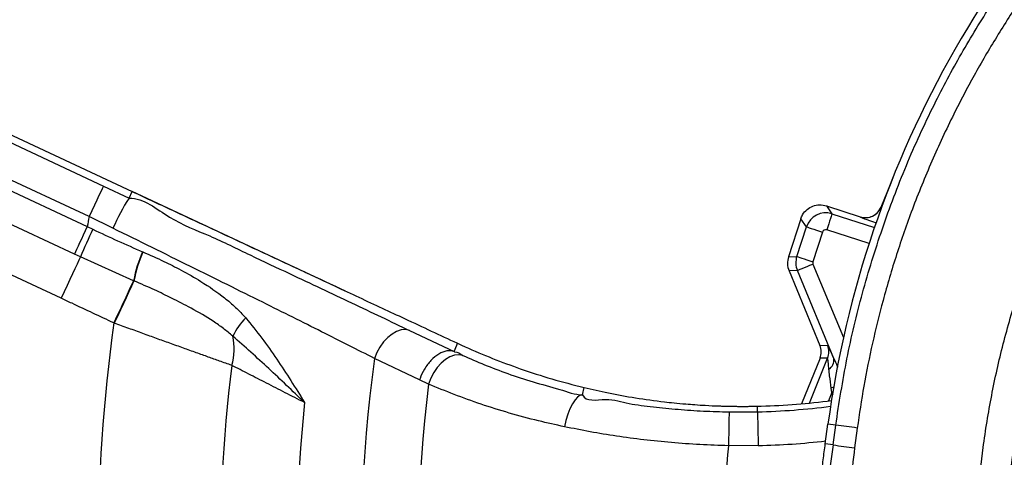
# Model space of a CAD drawing. Extents: x 0 to 8410, y 0 to 5940.
# Tile 93 of 158: x 4140 to 4431, y 2564 to 2693. Entities that reach past the tile are written whole.
import ezdxf

# ---------------------------------------------------------------- set-up
doc = ezdxf.new("R2010")
doc.units = 0
doc.header["$LTSCALE"] = 10
doc.layers.get('0').update_dxf_attribs({"linetype": 'CONTINUOUS'})
doc.styles.add('SLDTEXTSTYLE0', font='TXT', dxfattribs={"width": 0.605})
doc.dimstyles.new('SLDDIMSTYLE1', dxfattribs={"dimtxt": 50, "dimasz": 50, "dimexe": 0, "dimexo": 0.0625, "dimgap": 12.5, "dimtad": 1, "dimdec": 1, "dimrnd": 1e-09, "dimzin": 12, "dimtxsty": 'SLDTEXTSTYLE0', "dimsah": 1, "dimcen": 0.09, "dimazin": 3, "dimtfac": 1, "dimtofl": 0, "dimtmove": 0, "dimatfit": 3, "dimtolj": 1, "dimtzin": 12})
doc.dimstyles.new('SLDDIMSTYLE10', dxfattribs={"dimtxt": 50, "dimasz": 50, "dimexe": 0, "dimexo": 0.0625, "dimgap": -12.5, "dimtad": 0, "dimtih": 1, "dimtoh": 1, "dimdec": 1, "dimlfac": 0.5, "dimrnd": 1e-09, "dimzin": 12, "dimtxsty": 'SLDTEXTSTYLE0', "dimblk1": 'NONE', "dimsah": 1, "dimcen": 0, "dimazin": 3, "dimtfac": 1, "dimtmove": 0, "dimatfit": 3, "dimtolj": 1})
doc.dimstyles.new('SLDDIMSTYLE2', dxfattribs={"dimtxt": 50, "dimasz": 50, "dimexe": 0, "dimexo": 0.0625, "dimgap": 12.5, "dimtad": 1, "dimdec": 0, "dimrnd": 1e-09, "dimzin": 12, "dimtxsty": 'SLDTEXTSTYLE0', "dimsah": 1, "dimcen": 0.09, "dimazin": 3, "dimtfac": 1, "dimtofl": 0, "dimtmove": 0, "dimatfit": 3, "dimtolj": 1, "dimtzin": 12})

# ---------------------------------------------------------------- blocks, each defined once
blk = doc.blocks.new('_D_4')
at = {"color": 7, "linetype": 'CONTINUOUS'}
for p, q in [((3314.5, 2596.74), (3314.5, 1264.41)), ((4261.63, 1476.98), (4261.63, 1264.41)), ((3314.5, 1279.41), (4261.63, 1279.41))]:
    blk.add_line(p, q, dxfattribs=at)
for points in [[(3314.5, 1279.41), (3364.5, 1271.91), (3364.5, 1286.91)], [(4261.63, 1279.41), (4211.63, 1286.91), (4211.63, 1271.91)]]:
    blk.add_solid(points, dxfattribs=at)
at = {"color": 7, "linetype": 'CONTINUOUS', "insert": (3730.78, 1343.86), "char_height": 50, "attachment_point": 1, "style": 'SLDTEXTSTYLE0'}
blk.add_mtext('947', dxfattribs=at)
blk = doc.blocks.new('_D_7')
at = {"color": 7, "linetype": 'CONTINUOUS'}
for p, q in [((4661.63, 4113.02), (3022.36, 4113.02)), ((3037.36, 2533.02), (3037.36, 4113.02)), ((4661.63, 2533.02), (3022.36, 2533.02))]:
    blk.add_line(p, q, dxfattribs=at)
for points in [[(3037.36, 4113.02), (3029.86, 4063.02), (3044.86, 4063.02)], [(3037.36, 2533.02), (3044.86, 2583.02), (3029.86, 2583.02)]]:
    blk.add_solid(points, dxfattribs=at)
at = {"color": 7, "linetype": 'CONTINUOUS', "insert": (2972.9, 3246.63), "char_height": 50, "attachment_point": 1, "rotation": 90, "style": 'SLDTEXTSTYLE0'}
blk.add_mtext('1580', dxfattribs=at)
blk = doc.blocks.new('_D_9')
at = {"color": 7, "linetype": 'CONTINUOUS'}
for p, q in [((6136.63, 4639.08), (2746.63, 4639.08)), ((2761.63, 4639.08), (2761.63, 1533.02)), ((3861.91, 1533.02), (2746.63, 1533.02))]:
    blk.add_line(p, q, dxfattribs=at)
for points in [[(2761.63, 4639.08), (2754.13, 4589.08), (2769.13, 4589.08)], [(2761.63, 1533.02), (2769.13, 1583.02), (2754.13, 1583.02)]]:
    blk.add_solid(points, dxfattribs=at)
at = {"color": 7, "linetype": 'CONTINUOUS', "insert": (2697.18, 3009.66), "char_height": 50, "attachment_point": 1, "rotation": 90, "style": 'SLDTEXTSTYLE0'}
blk.add_mtext('3106', dxfattribs=at)
blk = doc.blocks.new('_D_25')
at = {"color": 7, "linetype": 'CONTINUOUS'}
for p, q in [((2062.62, 5429.6), (2293.31, 4952.44)), ((2293.31, 4952.44), (2402.63, 4726.35)), ((2433.35, 4741.69), (2433.35, 4820.85)), ((2433.35, 4820.85), (2655.21, 4820.85)), ((2655.21, 4820.85), (2655.21, 4741.69)), ((2655.21, 4741.69), (2433.35, 4741.69)), ((2402.63, 4726.35), (2660.94, 4726.35))]:
    blk.add_line(p, q, dxfattribs=at)
blk.add_arc((2177.97, 5191.02), 4417.95, 270.87652, 299.0424, dxfattribs=at)
blk.add_solid([(2293.31, 4952.44), (2308.32, 4904.16), (2321.83, 4910.69)], dxfattribs=at)
at = {"color": 7, "linetype": 'CONTINUOUS', "char_height": 50, "attachment_point": 1, "style": 'SLDTEXTSTYLE0'}
for s, insert in [('%%c', (2450.54, 4806.14)), ('265', (2523.44, 4806.28))]:
    blk.add_mtext(s, dxfattribs=dict(at, insert=insert))
blk = doc.blocks.new('_NONE')

msp = doc.modelspace()

# ---------------------------------------------------------------- linework, layer by layer
at = {"color": 7, "linetype": 'CONTINUOUS'}
for p, q in [((4076.154875, 2687.842895), (4173.162514, 2642.6075)), ((4398.413198, 2647.450377), (4394.598099, 2638.00769)), ((4236.244917, 2613.191654), (4173.162514, 2642.6075)), ((4378.433773, 2638.371994), (4378.435509, 2638.371398)), ((4378.435509, 2638.371398), (4388.419422, 2635.127475)), ((4394.598027, 2638.007501), (4394.598099, 2638.007678)), ((4370.877871, 2634.521891), (4367.234597, 2623.309066)), ((4370.877938, 2634.52213), (4370.877871, 2634.521891)), ((4367.398502, 2619.159152), (4376.534673, 2597.127964)), ((4269.37765, 2597.741653), (4269.586103, 2597.644975)), ((4376.551965, 2593.341996), (4371.104779, 2579.859664)), ((4378.125722, 2568.021705), (4378.908569, 2573.829223))]:
    msp.add_line(p, q, dxfattribs=at)
at = {"color": 8, "linetype": 'CONTINUOUS'}
for p, q in [((4093.534159, 2677.395512), (4164.675111, 2644.221951)), ((4160.454722, 2635.171224), (4089.313762, 2668.344786)), ((4090.073737, 2664.783289), (4159.886668, 2632.22902)), ((4156.091565, 2624.090363), (4086.278634, 2656.644751)), ((4152.172024, 2611.055662), (4080.585988, 2644.436766)), ((4164.675111, 2644.221951), (4172.260108, 2640.672256)), ((4172.260108, 2640.672256), (4173.162514, 2642.6075)), ((4394.625651, 2637.966444), (4396.576138, 2642.793943)), ((4378.435509, 2638.371398), (4380.096706, 2636.010815)), ((4394.598099, 2638.00769), (4394.625651, 2637.966444)), ((4167.507948, 2631.723692), (4160.454722, 2635.171224)), ((4380.096706, 2636.010815), (4392.629864, 2631.938626)), ((4388.448002, 2635.084678), (4388.419422, 2635.127475)), ((4159.886668, 2632.22902), (4161.537962, 2631.431033)), ((4369.695971, 2623.406221), (4372.540156, 2632.159759)), ((4372.540156, 2632.159759), (4370.877871, 2634.521891)), ((4377.292538, 2630.615641), (4374.448361, 2621.862103)), ((4391.049983, 2627.196361), (4378.552148, 2631.257226)), ((4157.866167, 2623.266746), (4156.091565, 2624.090363)), ((4173.593747, 2616.247107), (4157.866167, 2623.266746)), ((4176.253917, 2624.80252), (4176.360892, 2624.757459)), ((4367.234597, 2623.309066), (4369.695971, 2623.406221)), ((4374.475675, 2621.170451), (4383.481691, 2599.453141)), ((4369.859876, 2619.256307), (4367.398502, 2619.159152)), ((4380.652869, 2593.229939), (4369.859876, 2619.256307)), ((4173.699023, 2616.202404), (4173.593747, 2616.247107)), ((4167.895453, 2603.70021), (4167.76404, 2603.748133)), ((4255.143981, 2601.553609), (4268.371176, 2595.313122)), ((4376.534673, 2597.127964), (4378.7675, 2597.138216)), ((4258.157626, 2586.900284), (4244.849879, 2593.245794)), ((4373.42074, 2580.075671), (4378.784793, 2593.352129)), ((4378.784793, 2593.352129), (4376.551965, 2593.341996)), ((4260.830877, 2585.666944), (4258.157626, 2586.900284)), ((4306.355873, 2582.51207), (4306.779297, 2584.680368)), ((4380.059028, 2583.166768), (4379.069137, 2580.716659)), ((4380.059028, 2583.166768), (4379.861603, 2584.433367)), ((4380.344065, 2583.343794), (4380.059028, 2583.166768)), ((4349.658596, 2577.46618), (4358.074146, 2577.495863)), ((4358.074146, 2577.495863), (4358.038249, 2579.147508)), ((4381.202402, 2573.519995), (4378.908569, 2573.829223)), ((4380.419428, 2567.712595), (4381.202402, 2573.519995)), ((4387.583556, 2572.70055), (4386.797311, 2566.802432)), ((4380.419428, 2567.712595), (4378.125722, 2568.021705)), ((4358.291106, 2567.511846), (4349.512408, 2567.480971))]:
    msp.add_line(p, q, dxfattribs=at)
at = {"color": 8, "linetype": 'CONTINUOUS', "flags": 128}
for points in [[(4164.675111, 2644.221951), (4164.557593, 2643.969943), (4164.292703, 2643.401791), (4163.889961, 2642.53812), (4163.363839, 2641.409923), (4162.733222, 2640.057494), (4162.020767, 2638.529708), (4161.252061, 2636.881162), (4160.454722, 2635.171224)], [(4380.096706, 2636.010815), (4380.060243, 2635.89864), (4379.967736, 2635.613968), (4379.822621, 2635.167291), (4379.630292, 2634.575416), (4379.397893, 2633.860161), (4379.134068, 2633.048226), (4378.848614, 2632.169654), (4378.552148, 2631.257226)], [(4159.886668, 2632.22902), (4159.299443, 2630.969693), (4158.723617, 2629.734804), (4158.170352, 2628.548314), (4157.650383, 2627.43323), (4157.173799, 2626.411249), (4156.749847, 2625.50204), (4156.386757, 2624.723484), (4156.091565, 2624.090363)], [(4372.540156, 2632.159759), (4372.659134, 2632.121136), (4372.948373, 2632.027079), (4373.397241, 2631.881286), (4373.989241, 2631.688883), (4374.702627, 2631.45714), (4375.511179, 2631.194403), (4376.385192, 2630.910446), (4377.292538, 2630.615641)], [(4157.866167, 2623.266746), (4157.42355, 2622.317602), (4156.87895, 2621.149709), (4156.242946, 2619.785716), (4155.527884, 2618.252327), (4154.747659, 2616.579105), (4153.917411, 2614.798595), (4153.053278, 2612.945487), (4152.172024, 2611.055662)], [(4369.695971, 2623.406221), (4369.814957, 2623.367597), (4370.104196, 2623.273661), (4370.553063, 2623.127748), (4371.145064, 2622.935464), (4371.85845, 2622.703602), (4372.667002, 2622.440864), (4373.541007, 2622.156908), (4374.448361, 2621.862103)], [(4369.859876, 2619.256307), (4369.975435, 2619.30423), (4370.256366, 2619.420697), (4370.69233, 2619.601538), (4371.267321, 2619.839956), (4371.960202, 2620.12737), (4372.745516, 2620.45293), (4373.594405, 2620.804955), (4374.475675, 2621.170451)], [(4173.593747, 2616.247107), (4173.169563, 2615.33766), (4172.630625, 2614.182164), (4171.988363, 2612.805178), (4171.256425, 2611.235906), (4170.450347, 2609.50761), (4169.587234, 2607.657124), (4168.685416, 2605.72355), (4167.76404, 2603.748133)], [(4173.699023, 2616.202404), (4173.280122, 2615.292003), (4172.746064, 2614.135792), (4172.108205, 2612.75809), (4171.38006, 2611.188342), (4170.577096, 2609.459807), (4169.716353, 2607.609083), (4168.816107, 2605.675628), (4167.895453, 2603.70021)], [(4255.143981, 2601.553609), (4253.961633, 2601.780941), (4252.682146, 2601.673295), (4251.351033, 2601.234605), (4250.015645, 2600.480368), (4248.723487, 2599.437525), (4247.520521, 2598.14315), (4246.449541, 2596.643259), (4245.548645, 2594.991257), (4244.849879, 2593.245794)], [(4268.371176, 2595.313122), (4269.13188, 2597.148587), (4269.37765, 2597.741653)], [(4270.916126, 2594.145347), (4269.731585, 2594.345381), (4268.458521, 2594.210913), (4267.141846, 2593.74695), (4265.828014, 2592.969586), (4264.563376, 2591.906478), (4263.392549, 2590.594937), (4262.356839, 2589.081456), (4261.492787, 2587.419202), (4260.830877, 2585.666944)], [(4306.355873, 2582.51207), (4305.643754, 2582.363655), (4304.886522, 2581.853082), (4304.1126, 2580.999185), (4303.351047, 2579.834272), (4302.630438, 2578.401973), (4301.97783, 2576.75605), (4301.417718, 2574.958255), (4300.971123, 2573.076059)], [(4380.58635, 2584.773471), (4380.521322, 2584.742357), (4379.861603, 2584.433367)], [(4349.658596, 2577.46618), (4349.654528, 2577.188064), (4349.645348, 2576.561381), (4349.631401, 2575.608541), (4349.613177, 2574.363758), (4349.591332, 2572.871734), (4349.566655, 2571.186115), (4349.540027, 2569.367339), (4349.512408, 2567.480971)], [(4358.074146, 2577.495863), (4358.080188, 2577.217867), (4358.0938, 2576.591184), (4358.114505, 2575.638463), (4358.141558, 2574.393799), (4358.173976, 2572.902014), (4358.210603, 2571.216633), (4358.250121, 2569.398095), (4358.291106, 2567.511846)]]:
    msp.add_lwpolyline(points, dxfattribs=at)
at = {"color": 7, "linetype": 'CONTINUOUS'}
for centre, radius, start, end in [((4681.634054, 2533.021738), 305.463529, 128.16920822, 172.32279537), ((4353.692995, 2779.100307), 200, 271.57789047, 277.53948303), ((4353.692995, 2779.100307), 200, 271.24492206, 271.57789047)]:
    msp.add_arc(centre, radius, start, end, dxfattribs=at)
at = {"color": 8, "linetype": 'CONTINUOUS'}
for centre, radius, start, end in [((4218.173712, 2610.553608), 54.910764, 146.7357154, 157.32297216), ((4389.988667, 2639.844354), 5.002815, 252.0636857, 337.95277414), ((4681.634054, 2533.021738), 531.095491, 168.91077623, 169.23405451), ((4560.81006, 2446.955127), 439.829021, 155.20162052, 156.36779776), ((4214.340907, 2608.268697), 41.520912, 156.53400602, 168.92148264), ((4214.159675, 2608.304886), 41.224205, 156.47808455, 168.95529934), ((4681.634054, 2533.021738), 518.714387, 172.16334167, 187.40168795), ((4219.127553, 2592.471581), 17.785567, 134.15356229, 155.59579185), ((4186.359957, 2596.108721), 16.98163, 343.23371644, 12.62392007), ((4374.144628, 2595.224018), 5.003508, 338.03035276, 22.49303586), ((4681.634054, 2533.021738), 482.535638, 173.07392329, 188.70296764), ((4681.634054, 2533.021738), 440.916487, 172.14952796, 195.17604115), ((4377.479611, 2592.764249), 3.207248, 302.0388497, 8.34882745), ((4681.634054, 2533.021738), 424.083513, 172.86898315, 196.33813442), ((4681.634054, 2533.021738), 459.932506, 174.11010273, 192.03375908), ((4353.692995, 2779.100307), 201.652069, 271.24492206, 277.40153537), ((4333.48544, 2176.684661), 399.693871, 82.22120585, 83.14346035), ((4353.692995, 2779.100307), 211.638365, 271.24492206, 276.6612542), ((4681.634054, 2533.021738), 333.904509, 174.07648906, 188.95406211), ((4808.542038, 2506.500189), 432.476506, 171.8630735, 176.30839306), ((4428.793226, 2883.886252), 319.852788, 261.30134046, 262.45541586)]:
    msp.add_arc(centre, radius, start, end, dxfattribs=at)
for centre, major_axis, ratio, start_param, end_param in [((4399.52397, 2636.750945), (4.898452, -1.222894), 0.0514899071, 3.1692787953, 3.3663124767), ((4378.243894, 2630.305534), (4.90679, 3.453029), 0.9993660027, 0.6438726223, 2.2137553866), ((4397.979414, 2631.997292), (9.533953, -3.097266), 0.0261220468, 3.1746713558, 4.1852572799), ((4378.243894, 2630.305534), (0.576053, -0.818577), 0.9990487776, 2.214668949, 3.7845517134), ((4375.400134, 2621.553343), (-0.236787, 5.995326), 0.9995386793, 1.2173871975, 1.9242054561), ((4375.400134, 2621.553343), (0.999913, 0.039492), 0.9993078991, 2.7881835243, 3.4950017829), ((4384.220597, 2583.956654), (-5.456596, 13.180843), 0.0244713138, 5.4825738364, 6.273185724), ((4379.604797, 2582.042512), (-0.819019, 11.309815), 0.0193654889, 5.4971031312, 6.2877150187)]:
    msp.add_ellipse(centre, major_axis=major_axis, ratio=ratio, start_param=start_param, end_param=end_param, dxfattribs=at)
at = {"color": 7, "linetype": 'CONTINUOUS'}
for centre, major_axis, ratio, start_param, end_param in [((4391.881109, 2637.008118), (5.883513, -0.173136), 0.4127367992, 4.0955461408, 4.0958326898), ((4372.945252, 2621.456387), (5.999478, 0.236951), 0.9993078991, 2.7881835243, 3.4950017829), ((4371.912289, 2595.213801), (5.003506, 0.022857), 0.9992888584, 5.8948940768, 6.6714765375)]:
    msp.add_ellipse(centre, major_axis=major_axis, ratio=ratio, start_param=start_param, end_param=end_param, dxfattribs=at)
at = {"color": 8, "linetype": 'CONTINUOUS'}
for points, knots in [([(4381.202402, 2573.519995), (4382.215021, 2580.071477), (4384.243547, 2593.195704), (4388.931044, 2612.59005), (4394.780216, 2631.677168), (4401.874807, 2650.319095), (4409.75782, 2667.554825), (4418.243747, 2683.408014), (4427.121121, 2697.958014), (4436.810154, 2712.013161), (4447.263787, 2725.509304), (4458.435084, 2738.382154), (4470.296772, 2750.587368), (4482.842748, 2762.090744), (4496.039125, 2772.886678), (4509.837815, 2782.946929), (4524.173377, 2792.226178), (4538.980227, 2800.679179), (4554.219428, 2808.274146), (4569.874333, 2814.980381), (4585.911159, 2820.802017), (4602.272854, 2825.73366), (4618.884675, 2829.730553), (4635.661002, 2832.861164), (4646.948162, 2834.137977), (4652.582856, 2834.775378)], [0, 0, 0, 0, 0.0489199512, 0.0979986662, 0.1471315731, 0.1962107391, 0.2451311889, 0.2869398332, 0.3288803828, 0.3708879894, 0.4128955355, 0.4548359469, 0.4966446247, 0.5384669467, 0.5804207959, 0.6224420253, 0.6644631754, 0.706417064, 0.7482392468, 0.7900888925, 0.8320705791, 0.8741195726, 0.9161685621, 0.9581502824, 1, 1, 1, 1]), ([(4672.625603, 2829.600384), (4666.126349, 2829.281288), (4654.381573, 2828.704651), (4637.49932, 2826.565252), (4622.381617, 2823.896104), (4607.815812, 2820.532114), (4594.213325, 2816.68363), (4581.195448, 2812.328581), (4568.897068, 2807.591312), (4556.076946, 2801.990525), (4542.812601, 2795.416073), (4529.438256, 2787.879842), (4516.808302, 2779.886922), (4505.247841, 2771.753933), (4494.406585, 2763.336973), (4484.371015, 2754.797162), (4474.128875, 2745.272506), (4463.790785, 2734.683436), (4453.668499, 2723.151251), (4444.399455, 2711.434443), (4436.185863, 2699.938953), (4428.744257, 2688.413773), (4422.10251, 2677.039617), (4415.652855, 2664.781543), (4409.504686, 2651.612007), (4403.884261, 2637.749942), (4399.092566, 2623.99978), (4395.184546, 2610.800281), (4391.993833, 2597.823567), (4389.436069, 2585.252249), (4388.194391, 2576.83926), (4387.583556, 2572.70055)], [0, 0, 0, 0, 0.0467701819, 0.0845181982, 0.1222662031, 0.1571132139, 0.1919602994, 0.2238708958, 0.2557815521, 0.2866902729, 0.3244336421, 0.3621770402, 0.3970195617, 0.4318620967, 0.4637680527, 0.495674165, 0.5265782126, 0.5643042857, 0.6020302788, 0.6368569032, 0.6716837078, 0.7035753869, 0.7354668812, 0.7663570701, 0.8031399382, 0.8399227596, 0.8738616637, 0.9078006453, 0.9388619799, 0.9699235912, 1, 1, 1, 1]), ([(4406.189712, 2272.154261), (4412.875527, 2291.131599), (4421.873058, 2316.67062), (4433.366218, 2348.701058), (4439.160462, 2364.731391), (4442.76477, 2377.450467), (4444.360716, 2385.926919), (4445.332328, 2393.720848), (4445.819222, 2401.260519), (4445.82666, 2409.281425), (4445.20111, 2418.567875), (4443.621867, 2428.587461), (4440.971547, 2439.23079), (4437.736065, 2448.593526), (4434.777603, 2456.927253), (4431.765273, 2466.876341), (4428.470361, 2479.510866), (4425.531967, 2494.952915), (4423.544316, 2510.653322), (4422.634029, 2525.695567), (4422.601245, 2540.006693), (4423.285119, 2553.489024), (4424.758315, 2567.619176), (4427.156942, 2582.338335), (4430.601829, 2597.638673), (4435.023113, 2612.890013), (4440.443698, 2628.022871), (4446.143276, 2641.291225), (4451.756997, 2652.648734), (4457.898274, 2663.847104), (4465.605516, 2676.301403), (4474.400585, 2688.706634), (4483.363122, 2699.940696), (4492.350461, 2710.070446), (4502.555943, 2720.407252), (4513.716925, 2730.481355), (4525.882382, 2740.216665), (4538.795593, 2749.351382), (4552.464518, 2757.770508), (4565.23902, 2764.58348), (4576.739617, 2769.974884), (4588.551461, 2774.91998), (4602.385414, 2779.850747), (4618.202917, 2784.363913), (4634.160545, 2787.862664), (4648.449337, 2790.069213), (4661.07016, 2791.333243), (4673.836034, 2792.079773), (4688.499293, 2792.14467), (4702.32733, 2791.3682), (4710.604154, 2790.428891), (4713.407429, 2790.110757)], [0, 0, 0, 0, 0.0851721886, 0.1146216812, 0.1440661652, 0.1572979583, 0.1705328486, 0.1805320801, 0.1905314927, 0.2024956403, 0.2144596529, 0.2298960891, 0.2453709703, 0.2608292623, 0.2718184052, 0.2828089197, 0.3048255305, 0.3270666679, 0.3493070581, 0.3717780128, 0.3908128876, 0.4098612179, 0.4288961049, 0.4509229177, 0.4729500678, 0.4952453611, 0.5180983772, 0.5409509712, 0.5563314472, 0.5717119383, 0.5949996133, 0.6182871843, 0.6360383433, 0.6558102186, 0.6755820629, 0.697498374, 0.7194153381, 0.7415008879, 0.7644128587, 0.7873256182, 0.8027452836, 0.8181649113, 0.8415156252, 0.8648671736, 0.8877472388, 0.9106265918, 0.9260256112, 0.9414246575, 0.9647413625, 0.9880582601, 1, 1, 1, 1]), ([(4793.548109, 2142.577221), (4823.534477, 2217.15171), (4863.243029, 2315.904749), (4905.66641, 2418.530972), (4918.322257, 2451.480927), (4922.836275, 2465.860733), (4926.428715, 2480.424088), (4929.102726, 2495.181908), (4930.813853, 2508.857633), (4931.780755, 2522.824909), (4931.957773, 2536.966374), (4931.318792, 2551.314625), (4929.87996, 2565.385692), (4927.679066, 2579.213791), (4924.76329, 2592.684393), (4921.049765, 2606.18356), (4916.537428, 2619.586424), (4911.195318, 2632.917759), (4904.692435, 2646.767935), (4896.870493, 2661.003667), (4887.697668, 2675.313786), (4877.627082, 2688.875785), (4866.779235, 2701.605716), (4855.813616, 2712.868119), (4844.934599, 2722.76729), (4834.179662, 2731.523374), (4822.866532, 2739.724665), (4810.927057, 2747.398161), (4798.470797, 2754.439398), (4785.66902, 2760.736131), (4772.651868, 2766.244501), (4759.468774, 2770.966813), (4745.980927, 2774.961202), (4732.252385, 2778.195651), (4718.301036, 2780.66227), (4703.427334, 2782.434178), (4687.659662, 2783.339746), (4670.917913, 2783.194842), (4654.054211, 2781.900082), (4637.155762, 2779.441443), (4621.479497, 2776.0583), (4607.026174, 2771.998751), (4593.782771, 2767.457961), (4580.760291, 2762.148022), (4568.023094, 2756.098952), (4555.586049, 2749.322509), (4542.70786, 2741.338977), (4529.563106, 2731.964771), (4516.417351, 2721.184611), (4504.106147, 2709.614492), (4492.709694, 2697.36993), (4482.094407, 2684.314361), (4472.337448, 2670.483872), (4463.495989, 2655.987946), (4455.704739, 2641.020328), (4449.016854, 2625.710386), (4443.797476, 2611.219475), (4439.809425, 2597.7026), (4436.856783, 2585.394952), (4434.561555, 2573.144813), (4432.919248, 2561.224791), (4431.834533, 2549.480678), (4431.27474, 2538.034713), (4431.244253, 2525.34308), (4431.914322, 2511.431873), (4433.508047, 2496.223591), (4435.990204, 2481.102975), (4438.897822, 2467.824317), (4442.149375, 2456.460586), (4445.174019, 2446.85453), (4447.66923, 2437.067359), (4449.441526, 2427.057306), (4450.515705, 2416.904184), (4450.857698, 2406.610373), (4450.445459, 2396.2753), (4449.395084, 2387.001861), (4447.641758, 2377.241024), (4445.132449, 2367.029955), (4441.586123, 2355.393715), (4437.640645, 2343.874694), (4433.523395, 2332.411009), (4427.262534, 2314.255258), (4422.546176, 2299.866657), (4419.093849, 2289.334347)], [0, 0, 0, 0, 0.1660044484, 0.2198264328, 0.2293573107, 0.2388868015, 0.2509342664, 0.2603116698, 0.2698483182, 0.2793849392, 0.2892131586, 0.2990415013, 0.3090324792, 0.3184098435, 0.3279466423, 0.337483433, 0.3473112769, 0.3571391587, 0.3671296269, 0.3788951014, 0.3906604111, 0.4022083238, 0.4137564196, 0.4251779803, 0.4346491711, 0.4441203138, 0.4538067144, 0.4634931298, 0.4734179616, 0.4833427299, 0.4929421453, 0.5025956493, 0.512249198, 0.5219798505, 0.5317105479, 0.5414948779, 0.5529003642, 0.5643057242, 0.5760483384, 0.5878047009, 0.5995474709, 0.6091444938, 0.6187956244, 0.6284469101, 0.6381749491, 0.6479030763, 0.6576841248, 0.6694522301, 0.6812206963, 0.6927700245, 0.7043195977, 0.7157429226, 0.7274965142, 0.7392500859, 0.7507851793, 0.7623202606, 0.7737298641, 0.7825722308, 0.7914148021, 0.7998588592, 0.8083031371, 0.8162569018, 0.8242105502, 0.8319628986, 0.8424611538, 0.852959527, 0.8635271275, 0.8740946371, 0.8810122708, 0.8879320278, 0.8948936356, 0.9018552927, 0.9089092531, 0.9159630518, 0.9231082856, 0.930253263, 0.9352191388, 0.9435822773, 0.9519516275, 0.9603363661, 0.9687274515, 0.9771088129, 1, 1, 1, 1]), ([(4172.260108, 2640.672256), (4172.260127, 2640.672256), (4176.647945, 2640.672261), (4184.082088, 2634.155611), (4196.285587, 2629.645095), (4208.108745, 2623.741455), (4219.101222, 2618.647881), (4229.085403, 2613.913784), (4238.121379, 2609.643394), (4246.886935, 2605.485756), (4252.38675, 2602.866649), (4255.143981, 2601.553609)], [0, 0, 0, 0, 0.0000006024, 0.1330411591, 0.267014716, 0.4039211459, 0.5418375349, 0.654905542, 0.768543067, 0.8839633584, 1, 1, 1, 1]), ([(4161.537962, 2631.431033), (4163.973038, 2630.280944), (4168.851919, 2627.976642), (4173.783643, 2625.861822), (4176.253917, 2624.80252)], [0, 0, 0, 0, 0.4991055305, 1, 1, 1, 1]), ([(4244.849879, 2593.245794), (4242.339809, 2594.517591), (4237.307033, 2597.067586), (4229.205584, 2601.143451), (4220.711044, 2605.398491), (4211.399109, 2610.043091), (4201.295147, 2615.062684), (4190.351345, 2620.478247), (4179.062459, 2626.046638), (4171.36876, 2629.826767), (4167.507948, 2631.723692)], [0, 0, 0, 0, 0.11310721, 0.2267838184, 0.3422151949, 0.4582411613, 0.5913141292, 0.7252950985, 0.8621490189, 1, 1, 1, 1]), ([(4176.360892, 2624.757459), (4178.435434, 2623.844905), (4182.264268, 2622.16067), (4187.985862, 2619.237835), (4194.081888, 2615.775647), (4199.46409, 2612.093676), (4203.823398, 2608.418891), (4205.764106, 2606.297371), (4206.738414, 2605.232288)], [0, 0, 0, 0, 0.1834190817, 0.3385236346, 0.5241802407, 0.7596374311, 0.8793290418, 1, 1, 1, 1]), ([(4202.931067, 2599.820067), (4202.018291, 2600.604526), (4200.186734, 2602.178605), (4196.12159, 2604.969735), (4191.030639, 2607.945303), (4185.160775, 2610.956728), (4179.517611, 2613.660761), (4175.7436, 2615.309303), (4173.699023, 2616.202404)], [0, 0, 0, 0, 0.1127626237, 0.2262670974, 0.4565599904, 0.6474304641, 0.8089948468, 1, 1, 1, 1]), ([(4167.76404, 2603.748133), (4163.64162, 2605.684602), (4158.446415, 2608.125003), (4153.245904, 2610.554071), (4152.172024, 2611.055662)], [0, 0, 0, 0, 0.7935048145, 1, 1, 1, 1]), ([(4202.619689, 2591.210057), (4201.435067, 2591.630392), (4199.249682, 2592.405823), (4195.701909, 2593.669428), (4192.136394, 2594.942749), (4188.334574, 2596.304951), (4184.401546, 2597.71849), (4180.393568, 2599.163691), (4176.325562, 2600.635177), (4172.146509, 2602.151527), (4169.315993, 2603.1827), (4167.895453, 2603.70021)], [0, 0, 0, 0, 0.1274215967, 0.2350667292, 0.3435243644, 0.4545334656, 0.5664154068, 0.6728459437, 0.7800337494, 0.8896064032, 1, 1, 1, 1]), ([(4206.738414, 2605.232288), (4208.347236, 2603.261251), (4211.569782, 2599.31317), (4217.430624, 2590.994101), (4221.492983, 2584.555884), (4224.12174, 2580.231597), (4224.129567, 2580.218722)], [0, 0, 0, 0, 0.2483326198, 0.4974221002, 0.9985036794, 1, 1, 1, 1]), ([(4224.129567, 2580.218722), (4224.117852, 2580.230007), (4220.593108, 2583.625457), (4213.62605, 2590.374916), (4206.497771, 2596.670173), (4202.931067, 2599.820067)], [0, 0, 0, 0, 0.0016633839, 0.5004724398, 1, 1, 1, 1]), ([(4268.366065, 2595.314314), (4267.654924, 2595.438894), (4266.232639, 2595.688056), (4263.794138, 2594.700541), (4261.470449, 2592.816617), (4259.549984, 2590.23636), (4258.565454, 2588.131359), (4258.203393, 2587.038435), (4258.157626, 2586.900284)], [0, 0, 0, 0, 0.1984431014, 0.3968868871, 0.5953290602, 0.7937728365, 0.9739316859, 1, 1, 1, 1]), ([(4268.366065, 2595.314314), (4268.367628, 2595.313604), (4268.439712, 2595.280841), (4268.51339, 2595.214173), (4268.58236, 2595.214178), (4268.582374, 2595.214178)], [0, 0, 0, 0, 0.02166521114, 0.99979743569, 1, 1, 1, 1]), ([(4268.371176, 2595.313122), (4268.370948, 2595.313019), (4268.37053, 2595.312831), (4268.368111, 2595.313751), (4268.366355, 2595.314234), (4268.366065, 2595.314314)], [0, 0, 0, 0, 0.5010152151, 0.9176320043, 1, 1, 1, 1]), ([(4268.582374, 2595.214178), (4268.582388, 2595.214178), (4269.343485, 2595.214181), (4270.129812, 2594.679759), (4270.916126, 2594.145347)], [0, 0, 0, 0, 0.0000181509, 1, 1, 1, 1]), ([(4270.916126, 2594.145347), (4273.031049, 2593.219617), (4277.272065, 2591.363268), (4284.227183, 2588.763288), (4291.659956, 2586.201388), (4299.024159, 2584.475193), (4304.137364, 2582.512068), (4306.355855, 2582.51207), (4306.355873, 2582.51207)], [0, 0, 0, 0, 0.2039653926, 0.4090079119, 0.6176299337, 0.8275944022, 0.9999985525, 1, 1, 1, 1]), ([(4224.129567, 2580.218722), (4222.211078, 2581.202752), (4218.365468, 2583.175239), (4212.866639, 2585.98703), (4207.558614, 2588.695964), (4204.2687, 2590.37065), (4202.619689, 2591.210057)], [0, 0, 0, 0, 0.2470904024, 0.495292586, 0.7470243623, 1, 1, 1, 1]), ([(4380.652869, 2593.229939), (4380.983482, 2592.489623), (4381.350015, 2591.668874), (4381.734594, 2590.814232), (4381.772282, 2590.730478)], [0, 0, 0, 0, 0.90200147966, 1, 1, 1, 1]), ([(4379.861603, 2584.433367), (4379.705942, 2585.695131), (4379.468216, 2587.622112), (4379.254734, 2589.423605), (4379.181037, 2590.045502)], [0, 0, 0, 0, 0.654787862, 1, 1, 1, 1]), ([(4300.971123, 2573.076059), (4298.404999, 2573.639549), (4292.82673, 2574.864471), (4284.597402, 2577.098372), (4276.264837, 2579.713585), (4268.267591, 2582.576432), (4263.314371, 2584.634866), (4260.830877, 2585.666944)], [0, 0, 0, 0, 0.1734856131, 0.377124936, 0.581968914, 0.79040349, 1, 1, 1, 1]), ([(4306.355873, 2582.51207), (4306.355891, 2582.512031), (4307.328751, 2580.288301), (4313.703567, 2581.926522), (4319.947089, 2579.70428), (4327.318972, 2578.996209), (4334.607237, 2578.165949), (4342.098408, 2577.659469), (4347.134144, 2577.530722), (4349.658596, 2577.46618)], [0, 0, 0, 0, 0.00000293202, 0.16408016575, 0.32885097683, 0.49484877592, 0.66165023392, 0.8303827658, 1, 1, 1, 1]), ([(4380.402992, 2582.649042), (4380.401473, 2582.650789), (4380.265535, 2582.807189), (4380.161702, 2582.987989), (4380.059028, 2583.166768)], [0, 0, 0, 0, 0.0111725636, 1, 1, 1, 1]), ([(4349.512408, 2567.480971), (4346.692464, 2567.56683), (4341.039195, 2567.738955), (4332.665613, 2568.343814), (4324.414284, 2569.187213), (4316.395252, 2570.27023), (4308.545451, 2571.556774), (4303.499333, 2572.568942), (4300.971123, 2573.076059)], [0, 0, 0, 0, 0.1693284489, 0.3394603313, 0.5056438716, 0.67257376, 0.8359525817, 1, 1, 1, 1]), ([(4386.797311, 2566.802432), (4386.341093, 2563.171446), (4385.425993, 2555.888265), (4384.298625, 2544.93721), (4383.821332, 2537.60518), (4383.583168, 2533.946564)], [0, 0, 0, 0, 0.3324876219, 0.6669174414, 1, 1, 1, 1])]:
    msp.add_open_spline(points, degree=3, knots=knots, dxfattribs=at)
at = {"color": 7, "linetype": 'CONTINUOUS'}
for points, knots in [([(4173.162514, 2642.6075), (4177.402433, 2640.630376), (4185.911925, 2636.6623), (4198.695441, 2630.701247), (4211.44724, 2624.754904), (4220.583047, 2620.495032), (4225.440927, 2618.229621), (4226.168582, 2617.890288)], [0, 0, 0, 0, 0.23501634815, 0.47167648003, 0.71349424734, 0.9570846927, 1, 1, 1, 1]), ([(4370.877938, 2634.52213), (4371.042013, 2634.933193), (4371.455632, 2635.969452), (4372.658867, 2637.350833), (4374.418537, 2638.379507), (4376.44774, 2638.807876), (4377.77177, 2638.517286), (4378.433773, 2638.371994)], [0, 0, 0, 0, 0.1410965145, 0.355693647, 0.5703705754, 0.7851888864, 1, 1, 1, 1]), ([(4388.420792, 2635.126998), (4388.664375, 2635.060114), (4389.447776, 2634.845004), (4390.853888, 2634.867373), (4392.453331, 2635.44123), (4393.812929, 2636.506629), (4394.336332, 2637.507189), (4394.598024, 2638.007452)], [0, 0, 0, 0, 0.1013511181, 0.3259616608, 0.5505776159, 0.7752962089, 1, 1, 1, 1]), ([(4226.168582, 2617.890288), (4228.54247, 2616.783324), (4233.296114, 2614.566659), (4240.259804, 2611.319423), (4247.10874, 2608.125842), (4251.525324, 2606.066307), (4253.736412, 2605.035235)], [0, 0, 0, 0, 0.2484417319, 0.4974975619, 0.7484306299, 1, 1, 1, 1]), ([(4253.736412, 2605.035235), (4256.383353, 2603.800933), (4261.68744, 2601.327568), (4266.780838, 2598.952822), (4269.30823, 2597.774032), (4269.37765, 2597.741653)], [0, 0, 0, 0, 0.49207555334, 0.98604864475, 1, 1, 1, 1]), ([(4269.586109, 2597.644975), (4272.274529, 2596.434655), (4277.647575, 2594.015725), (4283.137095, 2591.968527), (4285.879916, 2590.945651)], [0, 0, 0, 0, 0.5003531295, 1, 1, 1, 1]), ([(4285.879916, 2590.945651), (4286.561879, 2590.702639), (4290.338407, 2589.356906), (4297.273514, 2587.117141), (4303.609226, 2585.493005), (4306.779301, 2584.680368)], [0, 0, 0, 0, 0.09918837, 0.5492786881, 1, 1, 1, 1]), ([(4306.779297, 2584.680368), (4309.138838, 2584.135827), (4313.920097, 2583.032394), (4321.944134, 2581.578725), (4328.5691, 2580.653207), (4333.597074, 2580.104194), (4336.5941, 2579.824303), (4339.675698, 2579.585356), (4342.95479, 2579.377846), (4345.846517, 2579.247153), (4348.110012, 2579.176831), (4349.280951, 2579.147991), (4350.144061, 2579.131439), (4350.768208, 2579.121368), (4351.518164, 2579.111666), (4352.647875, 2579.101132), (4354.000203, 2579.098933), (4355.393604, 2579.106478), (4356.67595, 2579.120571), (4357.584722, 2579.13854), (4358.038249, 2579.147508)], [0, 0, 0, 0, 0.16422358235, 0.33277462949, 0.5000282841, 0.55309291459, 0.61845350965, 0.66777143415, 0.72347714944, 0.7979973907, 0.82452695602, 0.8455356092, 0.86099996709, 0.87089877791, 0.87903860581, 0.90123220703, 0.931446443, 0.95142391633, 0.9757578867, 1, 1, 1, 1]), ([(4374.135273, 2534.505178), (4374.241587, 2535.592298), (4374.454316, 2537.767555), (4374.847611, 2541.460859), (4375.290121, 2545.420357), (4375.782536, 2549.635955), (4376.317855, 2554.052223), (4376.890941, 2558.622842), (4377.493875, 2563.296967), (4377.91506, 2566.446447), (4378.125722, 2568.021705)], [0, 0, 0, 0, 0.1245879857, 0.2492924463, 0.3741185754, 0.4990710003, 0.6241461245, 0.749337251, 0.874627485, 1, 1, 1, 1])]:
    msp.add_open_spline(points, degree=3, knots=knots, dxfattribs=at)

# ---------------------------------------------------------------- dimensions: what is measured, and where the dimension line sits
dim = msp.add_diameter_dim_2p(p1=(2062.617807, 5429.602355), p2=(2293.312801, 4952.444289), dimstyle='SLDDIMSTYLE10', dxfattribs=at)
dim.commit()
dim.dimension.update_dxf_attribs({"geometry": '_D_25', "text_midpoint": (2544.283743, 4781.269917), "dimtype": 163})
for base, p1, p2, dimstyle, picture, middle in [((2761.634054, 1533.021738), (6156.634054, 4639.083327), (3881.910645, 1533.021738), 'SLDDIMSTYLE2', '_D_9', (2761.634054, 3086.052532)), ((3037.357622, 4113.021738), (4681.634054, 2533.021738), (4681.634054, 4113.021738), 'SLDDIMSTYLE1', '_D_7', (3037.357622, 3323.021738))]:
    dim = msp.add_linear_dim(base=base, p1=p1, p2=p2, angle=90, dimstyle=dimstyle, dxfattribs=at)
    dim.commit()
    dim.dimension.update_dxf_attribs({"geometry": picture, "text_midpoint": middle, "dimtype": 160})
dim = msp.add_linear_dim(base=(4261.634054, 1279.409603), p1=(3314.499411, 2616.736164), p2=(4261.634054, 1496.984796), dimstyle='SLDDIMSTYLE2', dxfattribs=at)
dim.commit()
dim.dimension.update_dxf_attribs({"geometry": '_D_4', "text_midpoint": (3788.066732, 1279.409603), "dimtype": 160})

doc.saveas('drawing.dxf')
